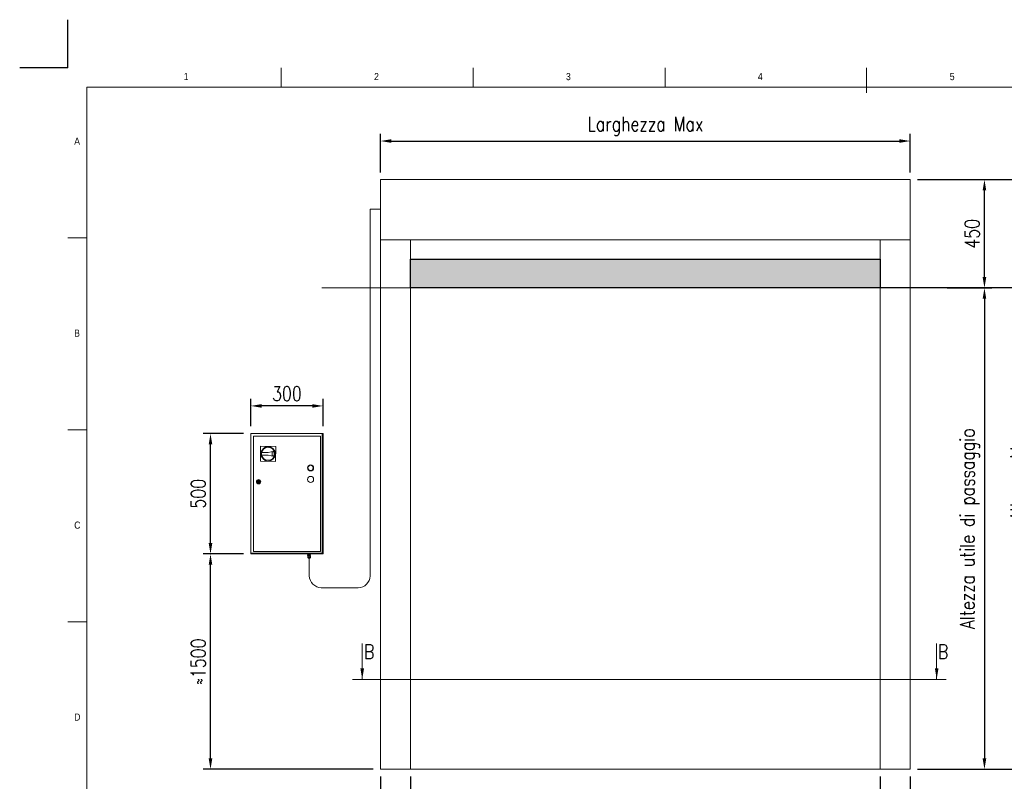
# Model space of a CAD drawing. Header units: inches. Extents: x 0 to 13926, y 0 to 5002.
# Tile 4 of 10: x 0 to 4090, y 1839 to 5001. Entities that reach past the tile are written whole.
import ezdxf

# ---------------------------------------------------------------- set-up
doc = ezdxf.new("R2010")
doc.units = ezdxf.units.IN
doc.header["$MEASUREMENT"] = 0
doc.layers.add('FORMAT', color=7, linetype='Continuous')
doc.styles.add('NYIP', font='romans.shx', dxfattribs={"width": 0.8})
doc.styles.add('SLDTEXTSTYLE0', font='GOTHIC.TTF', dxfattribs={"width": 0.913})
doc.dimstyles.new('STANDARD35', dxfattribs={"dimscale": 35, "dimtxt": 2, "dimasz": 1.5, "dimexe": 1, "dimexo": 1, "dimgap": 0.7, "dimtad": 1, "dimdec": 0, "dimdsep": 46, "dimtxsty": 'NYIP', "dimcen": 0, "dimclrd": 1, "dimclre": 1, "dimclrt": 2, "dimadec": 0, "dimazin": 0, "dimtfac": 1, "dimtdec": 0, "dimtix": 1, "dimtmove": 0, "dimatfit": 3, "dimfxl": 0, "dimtvp": 1, "dimtolj": 1, "dimtzin": 0, "dimarcsym": 0})

# ---------------------------------------------------------------- blocks, each defined once
blk = doc.blocks.new('A$C7C9C4F3F')
at = {"color": 7, "lineweight": 5}
blk.add_line((8295, 11245), (8295, 11504), dxfattribs=at)
at = {"layer": 'FORMAT', "color": 7, "lineweight": 5}
for p, q in [((2216, 11304), (2216, 11504)), ((4209, 11504), (4209, 11304)), ((6202, 11304), (6202, 11504)), ((16199, 11304), (199, 11304)), ((199, 11304), (199, 199)), ((199, 9738), (0, 9738)), ((0, 7745), (199, 7745)), ((0, 5752), (199, 5752))]:
    blk.add_line(p, q, dxfattribs=at)
at = {"color": 7, "lineweight": 5, "char_height": 73.8, "attachment_point": 1, "style": 'SLDTEXTSTYLE0'}
for s, insert in [('1', (1203, 11450)), ('2', (3180, 11450)), ('3', (5173, 11450)), ('4', (7166, 11450)), ('5', (9159, 11450)), ('A', (66, 10780)), ('B', (66, 8787)), ('C', (66, 6794)), ('D', (66, 4801))]:
    blk.add_mtext(s, dxfattribs=dict(at, insert=insert))
blk = doc.blocks.new('*D95')
at = {"color": 7, "lineweight": -2}
for p, q in [((1623.9, 1859), (1623.9, 1665.2)), ((3573.9, 1859), (3573.9, 1665.2)), ((3528.9, 1695.2), (1668.9, 1695.2))]:
    blk.add_line(p, q, dxfattribs=at)
at = {"color": 7}
for points in [[(1668.9, 1702.7), (1668.9, 1687.7), (1623.9, 1695.2)], [(3528.9, 1687.7), (3528.9, 1702.7), (3573.9, 1695.2)]]:
    blk.add_solid(points, dxfattribs=at)
at = {"layer": 'Defpoints', "color": 0}
for p in [(1623.9, 1889), (3573.9, 1889), (1623.9, 1695.2)]:
    blk.add_point(p, dxfattribs=at)
at = {"color": 7, "lineweight": 0, "insert": (2598.9, 1756.2), "char_height": 60, "attachment_point": 5, "style": 'NYIP'}
blk.add_mtext('\\A1;Larghezza utile di passaggio', dxfattribs=at)
blk = doc.blocks.new('*D96')
at = {"color": 7, "lineweight": -2}
for p, q in [((3573.9, 1859), (3573.9, 1665.2)), ((3698.9, 1859), (3698.9, 1665.2)), ((3528.9, 1695.2), (3483.9, 1695.2)), ((3573.9, 1695.2), (3698.9, 1695.2)), ((3698.9, 1695.2), (3947.9, 1695.2)), ((3743.9, 1695.2), (3788.9, 1695.2))]:
    blk.add_line(p, q, dxfattribs=at)
at = {"color": 7}
for points in [[(3528.9, 1687.7), (3528.9, 1702.7), (3573.9, 1695.2)], [(3743.9, 1702.7), (3743.9, 1687.7), (3698.9, 1695.2)]]:
    blk.add_solid(points, dxfattribs=at)
at = {"layer": 'Defpoints', "color": 0}
for p in [(3573.9, 1889), (3698.9, 1889), (3698.9, 1695.2)]:
    blk.add_point(p, dxfattribs=at)
at = {"color": 7, "lineweight": 0, "insert": (3868.4, 1746.2), "char_height": 60, "attachment_point": 5, "style": 'NYIP'}
blk.add_mtext('\\A1;125', dxfattribs=at)
blk = doc.blocks.new('*D97')
at = {"color": 7, "lineweight": -2}
for p, q in [((1498.9, 1859), (1498.9, 1665.2)), ((1623.9, 1859), (1623.9, 1665.2)), ((1498.9, 1695.2), (1250, 1695.2)), ((1453.9, 1695.2), (1408.9, 1695.2)), ((1623.9, 1695.2), (1498.9, 1695.2)), ((1668.9, 1695.2), (1713.9, 1695.2))]:
    blk.add_line(p, q, dxfattribs=at)
at = {"color": 7}
for points in [[(1453.9, 1687.7), (1453.9, 1702.7), (1498.9, 1695.2)], [(1668.9, 1702.7), (1668.9, 1687.7), (1623.9, 1695.2)]]:
    blk.add_solid(points, dxfattribs=at)
at = {"layer": 'Defpoints', "color": 0}
for p in [(1498.9, 1889), (1623.9, 1889), (1498.9, 1695.2)]:
    blk.add_point(p, dxfattribs=at)
at = {"color": 7, "lineweight": 0, "insert": (1329.5, 1746.2), "char_height": 60, "attachment_point": 5, "style": 'NYIP'}
blk.add_mtext('\\A1;125', dxfattribs=at)
blk = doc.blocks.new('*D98')
at = {"color": 7, "lineweight": -2}
for p, q in [((3728.9, 4337.5), (4227.3, 4337.5)), ((4197.3, 4292.5), (4197.3, 1934)), ((3728.9, 1889), (4227.3, 1889))]:
    blk.add_line(p, q, dxfattribs=at)
at = {"color": 7}
for points in [[(4204.8, 4292.5), (4189.8, 4292.5), (4197.3, 4337.5)], [(4189.8, 1934), (4204.8, 1934), (4197.3, 1889)]]:
    blk.add_solid(points, dxfattribs=at)
at = {"layer": 'Defpoints', "color": 0}
for p in [(3698.9, 4337.5), (3698.9, 1889), (4197.3, 1889)]:
    blk.add_point(p, dxfattribs=at)
at = {"color": 7, "lineweight": 0, "insert": (4146.3, 3113.3), "char_height": 60, "attachment_point": 5, "rotation": 90, "style": 'NYIP'}
blk.add_mtext('\\A1;Altezza Max', dxfattribs=at)
blk = doc.blocks.new('*D99')
at = {"color": 7, "lineweight": -2}
for p, q in [((1498.9, 4367.5), (1498.9, 4527.7)), ((3698.9, 4367.5), (3698.9, 4527.7)), ((1543.9, 4497.7), (3653.9, 4497.7))]:
    blk.add_line(p, q, dxfattribs=at)
at = {"color": 7}
for points in [[(1543.9, 4505.2), (1543.9, 4490.2), (1498.9, 4497.7)], [(3653.9, 4490.2), (3653.9, 4505.2), (3698.9, 4497.7)]]:
    blk.add_solid(points, dxfattribs=at)
at = {"layer": 'Defpoints', "color": 0}
for p in [(3698.9, 4497.7), (1498.9, 4337.5), (3698.9, 4337.5)]:
    blk.add_point(p, dxfattribs=at)
at = {"color": 7, "lineweight": 0, "insert": (2598.9, 4558.7), "char_height": 60, "attachment_point": 5, "style": 'NYIP'}
blk.add_mtext('\\A1;Larghezza Max^J', dxfattribs=at)
blk = doc.blocks.new('*D100')
at = {"color": 7, "lineweight": -2}
for p, q in [((3728.9, 4337.5), (4037.6, 4337.5)), ((4007.6, 3932.5), (4007.6, 4292.5)), ((3852.7, 3887.5), (4037.6, 3887.5))]:
    blk.add_line(p, q, dxfattribs=at)
at = {"color": 7}
for points in [[(4015.1, 4292.5), (4000.1, 4292.5), (4007.6, 4337.5)], [(4000.1, 3932.5), (4015.1, 3932.5), (4007.6, 3887.5)]]:
    blk.add_solid(points, dxfattribs=at)
at = {"layer": 'Defpoints', "color": 0}
for p in [(3698.9, 4337.5), (4007.6, 4337.5), (3822.7, 3887.5)]:
    blk.add_point(p, dxfattribs=at)
at = {"color": 7, "lineweight": 0, "insert": (3956.6, 4112.5), "char_height": 60, "attachment_point": 5, "rotation": 90, "style": 'NYIP'}
blk.add_mtext('\\A1;450', dxfattribs=at)
blk = doc.blocks.new('*D101')
at = {"color": 7, "lineweight": -2}
for p, q in [((3853.6, 3887.5), (4037.6, 3887.5)), ((4007.6, 3842.5), (4007.6, 1934)), ((3728.9, 1889), (4037.6, 1889))]:
    blk.add_line(p, q, dxfattribs=at)
at = {"color": 7}
for points in [[(4015.1, 3842.5), (4000.1, 3842.5), (4007.6, 3887.5)], [(4000.1, 1934), (4015.1, 1934), (4007.6, 1889)]]:
    blk.add_solid(points, dxfattribs=at)
at = {"layer": 'Defpoints', "color": 0}
for p in [(3823.6, 3887.5), (3698.9, 1889), (4007.6, 1889)]:
    blk.add_point(p, dxfattribs=at)
at = {"color": 7, "lineweight": 0, "insert": (3946.6, 2888.3), "char_height": 60, "attachment_point": 5, "rotation": 90, "style": 'NYIP'}
blk.add_mtext('\\A1;Altezza utile di passaggio^J', dxfattribs=at)
blk = doc.blocks.new('*D102')
at = {"color": 7, "lineweight": -2}
for p, q in [((930.1, 2783), (762.6, 2783)), ((792.6, 1934), (792.6, 2738)), ((1468.9, 1889), (762.6, 1889))]:
    blk.add_line(p, q, dxfattribs=at)
at = {"color": 7}
for points in [[(800.1, 2738), (785.1, 2738), (792.6, 2783)], [(785.1, 1934), (800.1, 1934), (792.6, 1889)]]:
    blk.add_solid(points, dxfattribs=at)
at = {"layer": 'Defpoints', "color": 0}
for p in [(792.6, 2783), (960.1, 2783), (1498.9, 1889)]:
    blk.add_point(p, dxfattribs=at)
at = {"color": 7, "lineweight": 0, "insert": (741.6, 2336), "char_height": 60, "attachment_point": 5, "rotation": 90, "style": 'NYIP'}
blk.add_mtext('\\A1;≈1500', dxfattribs=at)
blk = doc.blocks.new('*D103')
at = {"color": 7, "lineweight": -2}
for p, q in [((930.1, 3283), (762.6, 3283)), ((792.6, 2828), (792.6, 3238)), ((930.1, 2783), (762.6, 2783))]:
    blk.add_line(p, q, dxfattribs=at)
at = {"color": 7}
for points in [[(800.1, 3238), (785.1, 3238), (792.6, 3283)], [(785.1, 2828), (800.1, 2828), (792.6, 2783)]]:
    blk.add_solid(points, dxfattribs=at)
at = {"layer": 'Defpoints', "color": 0}
for p in [(792.6, 3283), (960.1, 3283), (960.1, 2783)]:
    blk.add_point(p, dxfattribs=at)
at = {"color": 7, "lineweight": 0, "insert": (741.6, 3033), "char_height": 60, "attachment_point": 5, "rotation": 90, "style": 'NYIP'}
blk.add_mtext('\\A1;500', dxfattribs=at)
blk = doc.blocks.new('*D104')
at = {"color": 7, "lineweight": -2}
for p, q in [((960.1, 3313), (960.1, 3427.7)), ((1215.1, 3397.7), (1005.1, 3397.7)), ((1260.1, 3313), (1260.1, 3427.7))]:
    blk.add_line(p, q, dxfattribs=at)
at = {"color": 7}
for points in [[(1005.1, 3405.2), (1005.1, 3390.2), (960.1, 3397.7)], [(1215.1, 3390.2), (1215.1, 3405.2), (1260.1, 3397.7)]]:
    blk.add_solid(points, dxfattribs=at)
at = {"layer": 'Defpoints', "color": 0}
for p in [(960.1, 3397.7), (960.1, 3283), (1260.1, 3283)]:
    blk.add_point(p, dxfattribs=at)
at = {"color": 7, "lineweight": 0, "insert": (1110.1, 3448.7), "char_height": 60, "attachment_point": 5, "style": 'NYIP'}
blk.add_mtext('\\A1;300', dxfattribs=at)

msp = doc.modelspace()

# ---------------------------------------------------------------- hatches: boundary and pattern name
at = {"true_color": 0x10733a}
h = msp.add_hatch(color=116, dxfattribs=at)
h.set_gradient(color2=(0, 0, 0), one_color=1)
h.paths.add_polyline_path([(3573.9, 3887.5), (3573.9, 4007.5), (1623.9, 4007.5), (1623.9, 3887.5)])

# ---------------------------------------------------------------- linework, layer by layer
at = {"color": 2}
for q in [(200, 5001.5), (0, 4801.5)]:
    msp.add_line((200, 4801.5), q, dxfattribs=at)
at = {"color": 7, "lineweight": 5}
for p, q in [((1498.9, 4337.5), (3698.9, 4337.5)), ((1498.9, 4266.5), (1498.9, 4337.5)), ((3698.9, 4337.2), (3698.9, 4337.5)), ((3698.9, 4337.1), (3698.9, 4337.2)), ((3698.9, 4331.6), (3698.9, 4337.1)), ((3698.9, 4331), (3698.9, 4331.6)), ((3698.9, 4315.3), (3698.9, 4331)), ((3698.9, 4314.3), (3698.9, 4315.3)), ((3698.9, 4290.8), (3698.9, 4314.3)), ((1498.9, 3890.5), (1498.9, 4266.5)), ((3698.9, 4289.5), (3698.9, 4290.8)), ((3698.9, 4261.5), (3698.9, 4289.5)), ((3698.9, 4260.8), (3698.9, 4261.5)), ((3698.9, 4164.2), (3698.9, 4260.8)), ((1456.4, 4215), (1456.4, 2691.6)), ((1456.4, 4215), (1498.9, 4215)), ((3698.9, 4163.5), (3698.9, 4164.2)), ((3698.9, 4135.5), (3698.9, 4163.5)), ((3698.9, 4134.2), (3698.9, 4135.5)), ((3698.9, 4110.7), (3698.9, 4134.2)), ((3698.9, 4109.7), (3698.9, 4110.7)), ((3698.9, 4094), (3698.9, 4109.7)), ((3698.9, 4093.4), (3698.9, 4094)), ((3698.9, 4087.9), (3698.9, 4093.4)), ((1498.9, 4087.8), (3698.9, 4087.8)), ((1623.9, 1889), (1623.9, 4087.8)), ((3573.9, 4087.8), (3573.9, 1889)), ((3698.9, 4087.8), (3698.9, 4087.9)), ((3698.9, 4087.8), (3698.9, 1889)), ((1498.9, 3819.5), (1498.9, 3890.5)), ((1498.9, 1889), (1498.9, 3819.5)), ((960.1, 3283), (1256.3, 3283)), ((960.1, 2786.8), (960.1, 3283)), ((971, 3272.1), (1249.2, 3272.1)), ((971, 2793.8), (971, 3272.1)), ((1249.2, 3272.1), (1249.2, 2793.8)), ((1256.3, 3283), (1256.3, 2786.8)), ((1256.3, 3283), (1260.1, 3283)), ((1260.1, 3283), (1260.1, 2783)), ((1000.6, 3167.8), (1001, 3230.2)), ((1001, 3230.2), (1063.4, 3229.9)), ((1032, 3193.1), (1005.7, 3193.2)), ((1005.8, 3204.7), (1032, 3204.6)), ((1032, 3204.6), (1056.8, 3209.3)), ((1056.7, 3188.1), (1032, 3193.1)), ((1049.3, 3205.8), (1055.6, 3207.1)), ((1049.3, 3191.7), (1049.3, 3205.8)), ((1049.3, 3191.7), (1049.3, 3205.8)), ((1055.5, 3190.3), (1049.3, 3191.7)), ((1063.4, 3229.9), (1063, 3167.5)), ((1063, 3167.5), (1000.6, 3167.8)), ((987.1, 3084.2), (989.1, 3084.2)), ((989.1, 3081.7), (987.1, 3081.7)), ((995.1, 3084.2), (997, 3084.2)), ((997, 3081.7), (995.1, 3081.7)), ((1256.3, 2786.8), (960.1, 2786.8)), ((960.1, 2783), (960.1, 2786.8)), ((1260.1, 2783), (960.1, 2783)), ((967.1, 2783), (967.1, 2783)), ((967.1, 2783), (967.4, 2783)), ((967.4, 2783), (968, 2783)), ((968, 2783), (969, 2783)), ((969, 2783), (970.2, 2783)), ((970.2, 2783), (971.7, 2783)), ((1249.2, 2793.8), (971, 2793.8)), ((971.7, 2783), (973.4, 2783)), ((973.4, 2783), (975.2, 2783)), ((975.2, 2783), (977, 2783)), ((977, 2783), (978.8, 2783)), ((978.8, 2783), (980.5, 2783)), ((980.5, 2783), (982, 2783)), ((982, 2783), (983.2, 2783)), ((983.2, 2783), (984.2, 2783)), ((984.2, 2783), (984.8, 2783)), ((984.8, 2783), (985.1, 2783)), ((985.1, 2783), (985.1, 2783)), ((1007.1, 2783), (1007.1, 2783)), ((1007.1, 2783), (1007.4, 2783)), ((1007.4, 2783), (1008, 2783)), ((1008, 2783), (1009, 2783)), ((1009, 2783), (1010.2, 2783)), ((1010.2, 2783), (1011.7, 2783)), ((1011.7, 2783), (1013.4, 2783)), ((1013.4, 2783), (1015.2, 2783)), ((1015.2, 2783), (1017, 2783)), ((1017, 2783), (1018.8, 2783)), ((1018.8, 2783), (1020.5, 2783)), ((1020.5, 2783), (1022, 2783)), ((1022, 2783), (1023.2, 2783)), ((1023.2, 2783), (1024.2, 2783)), ((1024.2, 2783), (1024.8, 2783)), ((1024.8, 2783), (1025.1, 2783)), ((1025.1, 2783), (1025.1, 2783)), ((1155.1, 2783), (1155.1, 2783)), ((1155.1, 2783), (1155.4, 2783)), ((1155.4, 2783), (1156, 2783)), ((1156, 2783), (1157, 2783)), ((1157, 2783), (1158.2, 2783)), ((1158.2, 2783), (1159.7, 2783)), ((1159.7, 2783), (1161.4, 2783)), ((1161.4, 2783), (1163.2, 2783)), ((1163.2, 2783), (1165, 2783)), ((1165, 2783), (1166.8, 2783)), ((1166.8, 2783), (1168.5, 2783)), ((1168.5, 2783), (1170, 2783)), ((1170, 2783), (1171.2, 2783)), ((1171.2, 2783), (1172.2, 2783)), ((1172.2, 2783), (1172.8, 2783)), ((1172.8, 2783), (1173.1, 2783)), ((1173.1, 2783), (1173.1, 2783)), ((1195.1, 2783), (1195.1, 2783)), ((1195.1, 2783), (1195.4, 2783)), ((1195.4, 2783), (1196, 2783)), ((1196, 2783), (1197, 2783)), ((1197, 2783), (1198.2, 2783)), ((1197.8, 2783), (1197.8, 2779)), ((1198.2, 2783), (1199.7, 2783)), ((1199.7, 2783), (1201.4, 2783)), ((1201.4, 2783), (1203.2, 2783)), ((1203.2, 2783), (1205, 2783)), ((1205, 2783), (1206.8, 2783)), ((1206.8, 2779), (1206.8, 2783)), ((1206.8, 2783), (1208.5, 2783)), ((1208.5, 2783), (1210, 2783)), ((1210, 2783), (1211.2, 2783)), ((1211.2, 2783), (1212.2, 2783)), ((1212.2, 2783), (1212.8, 2783)), ((1212.8, 2783), (1213.1, 2783)), ((1213.1, 2783), (1213.1, 2783)), ((1235.1, 2783), (1235.1, 2783)), ((1235.1, 2783), (1235.4, 2783)), ((1235.4, 2783), (1236, 2783)), ((1236, 2783), (1237, 2783)), ((1237, 2783), (1238.2, 2783)), ((1238.2, 2783), (1239.7, 2783)), ((1239.7, 2783), (1241.4, 2783)), ((1241.4, 2783), (1243.2, 2783)), ((1243.2, 2783), (1245, 2783)), ((1245, 2783), (1246.8, 2783)), ((1246.8, 2783), (1248.5, 2783)), ((1248.5, 2783), (1250, 2783)), ((1250, 2783), (1251.2, 2783)), ((1251.2, 2783), (1252.2, 2783)), ((1252.2, 2783), (1252.8, 2783)), ((1252.8, 2783), (1253.1, 2783)), ((1253.1, 2783), (1253.1, 2783)), ((1196.1, 2776.5), (1196.1, 2779)), ((1199.2, 2779), (1196.1, 2779)), ((1199.2, 2776.5), (1196.1, 2776.5)), ((1196.1, 2776.5), (1198.3, 2776.5)), ((1196.9, 2769), (1196.9, 2774.5)), ((1202.3, 2774.5), (1196.9, 2774.5)), ((1196.9, 2769), (1197.2, 2767.2)), ((1199.6, 2769), (1196.9, 2769)), ((1197, 2769), (1196.9, 2769)), ((1196.9, 2769), (1196.9, 2769)), ((1196.9, 2769), (1196.9, 2769)), ((1197.1, 2769), (1197, 2769)), ((1197.3, 2769), (1197.1, 2769)), ((1197.2, 2767.2), (1197.3, 2767.2)), ((1197.6, 2769), (1197.3, 2769)), ((1197.3, 2767.2), (1197.6, 2767.2)), ((1198, 2769), (1197.6, 2769)), ((1197.6, 2767.2), (1198, 2767.2)), ((1198.5, 2769), (1198, 2769)), ((1198, 2767.2), (1198.6, 2767.2)), ((1198.3, 2776.5), (1198.3, 2774.5)), ((1198.4, 2776.5), (1198.3, 2776.5)), ((1198.3, 2776.5), (1198.3, 2776.5)), ((1198.7, 2776.5), (1198.4, 2776.5)), ((1199, 2769), (1198.5, 2769)), ((1198.6, 2767.2), (1199.4, 2767.2)), ((1199.1, 2776.5), (1198.7, 2776.5)), ((1198.7, 2766), (1198.8, 2766)), ((1198.8, 2766), (1198.7, 2766)), ((1198.8, 2766), (1199, 2766)), ((1199, 2766), (1198.8, 2766)), ((1199.6, 2769), (1199, 2769)), ((1199, 2766), (1199.5, 2766)), ((1199.5, 2766), (1199, 2766)), ((1199.7, 2776.5), (1199.1, 2776.5)), ((1199.2, 2776.5), (1199.2, 2779)), ((1205.5, 2779), (1199.2, 2779)), ((1205.5, 2776.5), (1199.2, 2776.5)), ((1199.4, 2767.2), (1200.2, 2767.2)), ((1199.5, 2766), (1200.1, 2766)), ((1200.1, 2766), (1199.5, 2766)), ((1202.3, 2769), (1199.6, 2769)), ((1200.3, 2769), (1199.6, 2769)), ((1200.5, 2776.5), (1199.7, 2776.5)), ((1199.8, 2766), (1199.9, 2766)), ((1199.9, 2766), (1199.8, 2766)), ((1199.9, 2766), (1200.2, 2766)), ((1200.2, 2766), (1199.9, 2766)), ((1200.1, 2766), (1200.7, 2766)), ((1200.7, 2766), (1200.1, 2766)), ((1200.2, 2767.2), (1201.1, 2767.2)), ((1200.2, 2766), (1200.6, 2766)), ((1200.6, 2766), (1200.2, 2766)), ((1200.9, 2769), (1200.3, 2769)), ((1201.3, 2776.5), (1200.5, 2776.5)), ((1200.6, 2766), (1201.2, 2766)), ((1201.2, 2766), (1200.6, 2766)), ((1200.7, 2766), (1201.5, 2766)), ((1201.5, 2766), (1200.7, 2766)), ((1201.6, 2769), (1200.9, 2769)), ((1201.1, 2767.2), (1202.1, 2767.2)), ((1201.2, 2766), (1201.8, 2766)), ((1201.8, 2766), (1201.2, 2766)), ((1202.1, 2776.5), (1201.3, 2776.5)), ((1201.5, 2766), (1202.3, 2766)), ((1202.3, 2766), (1201.5, 2766)), ((1202.3, 2769), (1201.6, 2769)), ((1201.8, 2766), (1202.5, 2766)), ((1202.5, 2766), (1201.8, 2766)), ((1203, 2776.5), (1202.1, 2776.5)), ((1202.1, 2767.2), (1203.1, 2767.2)), ((1202.3, 2769), (1202.3, 2774.5)), ((1207.7, 2774.5), (1202.3, 2774.5)), ((1205, 2769), (1202.3, 2769)), ((1203, 2769), (1202.3, 2769)), ((1202.3, 2766), (1203.1, 2766)), ((1203.1, 2766), (1202.3, 2766)), ((1202.5, 2766), (1203.2, 2766)), ((1203.2, 2766), (1202.5, 2766)), ((1202.5, 2766), (1202.5, 2691.6)), ((1203.8, 2776.5), (1203, 2776.5)), ((1203.7, 2769), (1203, 2769)), ((1203.1, 2767.2), (1204, 2767.2)), ((1203.1, 2766), (1203.9, 2766)), ((1203.9, 2766), (1203.1, 2766)), ((1203.2, 2766), (1203.8, 2766)), ((1203.8, 2766), (1203.2, 2766)), ((1204.4, 2769), (1203.7, 2769)), ((1204.6, 2776.5), (1203.8, 2776.5)), ((1203.8, 2766), (1204.3, 2766)), ((1204.3, 2766), (1203.8, 2766)), ((1203.9, 2766), (1204.6, 2766)), ((1204.6, 2766), (1203.9, 2766)), ((1204, 2767.2), (1204.9, 2767.2)), ((1204.3, 2766), (1204.6, 2766)), ((1204.6, 2766), (1204.3, 2766)), ((1205, 2769), (1204.4, 2769)), ((1205.2, 2776.5), (1204.6, 2776.5)), ((1204.6, 2766), (1205.2, 2766)), ((1205.2, 2766), (1204.6, 2766)), ((1204.6, 2766), (1204.8, 2766)), ((1204.8, 2766), (1204.6, 2766)), ((1204.8, 2766), (1204.8, 2766)), ((1204.9, 2767.2), (1205.7, 2767.2)), ((1207.7, 2769), (1205, 2769)), ((1205.6, 2769), (1205, 2769)), ((1205.8, 2776.5), (1205.2, 2776.5)), ((1205.2, 2766), (1205.6, 2766)), ((1205.6, 2766), (1205.2, 2766)), ((1205.5, 2776.5), (1205.5, 2779)), ((1208.6, 2779), (1205.5, 2779)), ((1208.6, 2776.5), (1205.5, 2776.5)), ((1206.2, 2769), (1205.6, 2769)), ((1205.6, 2766), (1205.9, 2766)), ((1205.9, 2766), (1205.6, 2766)), ((1205.7, 2767.2), (1206.4, 2767.2)), ((1206.1, 2776.5), (1205.8, 2776.5)), ((1205.9, 2766), (1206, 2766)), ((1206, 2766), (1205.9, 2766)), ((1206.3, 2776.5), (1206.1, 2776.5)), ((1206.6, 2769), (1206.2, 2769)), ((1206.3, 2774.5), (1206.3, 2776.5)), ((1206.3, 2776.5), (1206.3, 2776.5)), ((1206.3, 2776.5), (1208.6, 2776.5)), ((1206.4, 2767.2), (1206.9, 2767.2)), ((1207, 2769), (1206.6, 2769)), ((1206.9, 2767.2), (1207.2, 2767.2)), ((1207.3, 2769), (1207, 2769)), ((1207.2, 2767.2), (1207.4, 2767.2)), ((1207.6, 2769), (1207.3, 2769)), ((1207.4, 2767.2), (1207.7, 2769)), ((1207.4, 2767.2), (1207.4, 2767.2)), ((1207.7, 2769), (1207.6, 2769)), ((1207.7, 2769), (1207.7, 2774.5)), ((1207.7, 2769), (1207.7, 2769)), ((1207.7, 2769), (1207.7, 2769)), ((1207.7, 2769), (1207.7, 2769)), ((1208.6, 2776.5), (1208.6, 2779)), ((1406.4, 2641.9), (1252.5, 2641.9)), ((1499.1, 1889), (1498.9, 1889)), ((1502, 1889), (1499.1, 1889)), ((1503, 1889), (1502, 1889)), ((1510.7, 1889), (1503, 1889)), ((1512.4, 1889), (1510.7, 1889)), ((1523.5, 1889), (1512.4, 1889)), ((1524.5, 1889), (1523.5, 1889)), ((1610.1, 1889), (1524.5, 1889)), ((1613.9, 1889), (1610.1, 1889)), ((1613.9, 1889), (1618.9, 1889)), ((3578.9, 1889), (1618.9, 1889)), ((3583.9, 1889), (3578.9, 1889)), ((3583.9, 1889), (3587.8, 1889)), ((3587.8, 1889), (3673.4, 1889)), ((3673.4, 1889), (3674.4, 1889)), ((3674.4, 1889), (3685.4, 1889)), ((3685.4, 1889), (3687.2, 1889)), ((3687.2, 1889), (3694.9, 1889)), ((3694.9, 1889), (3695.9, 1889)), ((3695.9, 1889), (3698.8, 1889)), ((3698.8, 1889), (3698.9, 1889))]:
    msp.add_line(p, q, dxfattribs=at)
for p, q in [((1623.9, 3887.5), (1623.9, 4007.5)), ((1623.9, 4007.5), (3573.9, 4007.5)), ((3573.9, 4007.5), (3573.9, 3887.5)), ((6127.7, 3887.5), (1623.9, 3887.5))]:
    msp.add_line(p, q)
at = {"color": 7, "lineweight": 0}
for p, q in [((1255.1, 3887.5), (3994.4, 3887.5)), ((1422.7, 2410.9), (1422.7, 2261.7)), ((3809.1, 2410.9), (3809.1, 2261.7)), ((3849.1, 2261.7), (1382.7, 2261.7))]:
    msp.add_line(p, q, dxfattribs=at)
at = {"color": 7, "lineweight": 5}
for centre, radius in [((1032, 3198.8), 29.8), ((1032, 3198.8), 26.9), ((1208.3, 3140.3), 12.8), ((1208.3, 3140.3), 10.9), ((992.1, 3083), 8.96), ((992.1, 3083), 7.68), ((992.1, 3083), 5.12), ((992.1, 3083), 1.28), ((1208.3, 3092.3), 12.8)]:
    msp.add_circle(centre, radius, dxfattribs=at)
for centre, radius, start, end in [((1032, 3198.8), 26.9, 167.3296, 192.0768), ((1032, 3198.8), 25, 340.1095, 19.297), ((1032, 3198.8), 26.9, 336.5708, 22.8356), ((992.1, 3083), 5.12, 14.4775, 165.5225), ((992.1, 3083), 5.12, 194.4775, 345.5225), ((992.1, 3083), 3.3, 22.8511, 157.1489), ((992.1, 3083), 3.3, 202.8511, 337.1489), ((1256.1, 2695.5), 53.7, 184.23, 266.163), ((1402.8, 2695.5), 53.8, 273.8397, 355.7635)]:
    msp.add_arc(centre, radius, start, end, dxfattribs=at)
for points, knots in [([(1197.2, 2767.2), (1197.2, 2767.1), (1197.3, 2766.9), (1197.4, 2766.6), (1197.7, 2766.4), (1197.9, 2766.2), (1198.1, 2766.1), (1198.3, 2766), (1198.5, 2766), (1198.5, 2766), (1198.5, 2766)], [0, 0, 0, 0, 0.127932, 0.334083, 0.512603, 0.668158, 0.801193, 0.910237, 0.992808, 1, 1, 1, 1]), ([(1206.1, 2766), (1206.1, 2766), (1206.1, 2766), (1206.3, 2766), (1206.5, 2766), (1206.8, 2766.2), (1207.1, 2766.5), (1207.3, 2766.8), (1207.4, 2767.1), (1207.4, 2767.2)], [0, 0, 0, 0, 0.004473, 0.071345, 0.184056, 0.381389, 0.583308, 0.787337, 1, 1, 1, 1])]:
    msp.add_open_spline(points, degree=3, knots=knots, dxfattribs=at)
at = {"color": 7, "lineweight": 0}
for points in [[(1415.4, 2307.9), (1430.4, 2307.9), (1422.9, 2262.9)], [(3801.8, 2307.9), (3816.8, 2307.9), (3809.3, 2262.9)]]:
    msp.add_solid(points, dxfattribs=at)

# ---------------------------------------------------------------- block references
at = {"xscale": 0.4, "yscale": 0.4, "zscale": 0.4}
msp.add_blockref('A$C7C9C4F3F', (200, 200), dxfattribs=at)

# ---------------------------------------------------------------- texts
at = {"color": 7, "lineweight": 0, "char_height": 60, "attachment_point": 5, "style": 'NYIP'}
for insert in [(1451.8, 2377, 1.5), (3835.3, 2377, 1.5)]:
    msp.add_mtext('\\A1;B', dxfattribs=dict(at, insert=insert))

# ---------------------------------------------------------------- dimensions: what is measured, and where the dimension line sits
at = {"color": 7, "lineweight": 0}
for base, p1, p2, angle, text, picture, middle in [((3698.9, 4497.7), (1498.9, 4337.5), (3698.9, 4337.5), 180, 'Larghezza Max^J', '*D99', (2598.9, 4558.7)), ((4197.3, 1889), (3698.9, 4337.5), (3698.9, 1889), 90, 'Altezza Max', '*D98', (4146.3, 3113.3)), ((4007.6, 1889), (3823.6, 3887.5), (3698.9, 1889), 90, 'Altezza utile di passaggio^J', '*D101', (3946.6, 2888.3)), ((792.6, 2783), (1498.9, 1889), (960.1, 2783), 90, '≈1500', '*D102', (741.6, 2336)), ((1623.9, 1695.2), (3573.9, 1889), (1623.9, 1889), 180, 'Larghezza utile di passaggio', '*D95', (2598.9, 1756.2))]:
    dim = msp.add_linear_dim(base=base, p1=p1, p2=p2, angle=angle, text=text, dimstyle='STANDARD35', override={"dimscale": 30, "dimclrd": 7, "dimclre": 7, "dimclrt": 7}, dxfattribs=at)
    dim.commit()
    dim.dimension.update_dxf_attribs({"geometry": picture, "text_midpoint": middle})
for base, p1, p2, angle, picture, middle in [((4007.6, 4337.5), (3822.7, 3887.5), (3698.9, 4337.5), 90, '*D100', (3956.6, 4112.5)), ((960.1, 3397.7), (1260.1, 3283), (960.1, 3283), 180, '*D104', (1110.1, 3448.7)), ((792.6, 3283), (960.1, 2783), (960.1, 3283), 90, '*D103', (741.6, 3033))]:
    dim = msp.add_linear_dim(base=base, p1=p1, p2=p2, angle=angle, dimstyle='STANDARD35', override={"dimscale": 30, "dimclrd": 7, "dimclre": 7, "dimclrt": 7}, dxfattribs=at)
    dim.commit()
    dim.dimension.update_dxf_attribs({"geometry": picture, "text_midpoint": middle})
for base, p1, p2, picture, middle in [((1498.9, 1695.2), (1623.9, 1889), (1498.9, 1889), '*D97', (1329.5, 1695.2)), ((3698.9, 1695.2), (3573.9, 1889), (3698.9, 1889), '*D96', (3868.4, 1695.2))]:
    dim = msp.add_linear_dim(base=base, p1=p1, p2=p2, angle=180, dimstyle='STANDARD35', override={"dimscale": 30, "dimclrd": 7, "dimclre": 7, "dimclrt": 7}, dxfattribs=at)
    dim.commit()
    dim.dimension.update_dxf_attribs({"geometry": picture, "text_midpoint": middle, "dimtype": 160})

doc.saveas('drawing.dxf')
